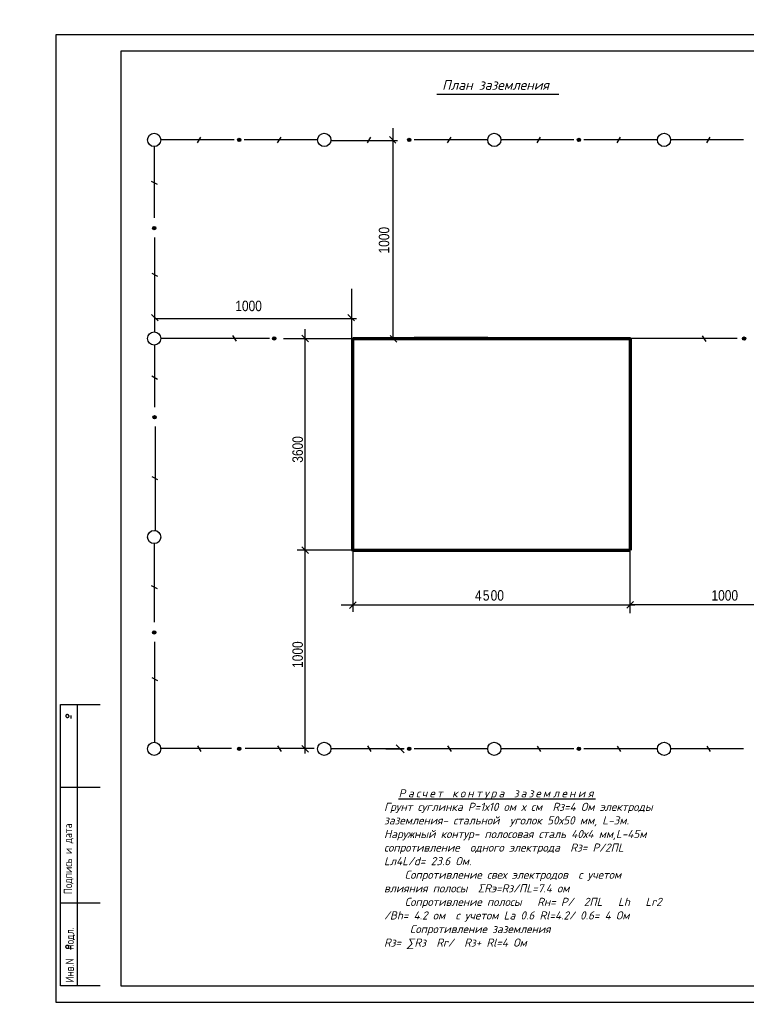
# Model space of a CAD drawing. Header units: millimetres. Extents: x -257011 to 237647566, y 2784933 to 6706507.
# Tile 80 of 256: x 11271652 to 11382280, y 2785498 to 2935367. Entities that reach past the tile are written whole.
import ezdxf
from ezdxf import colors
from ezdxf.entities.mleader import LeaderData, LeaderLine
from ezdxf.lldxf.tags import DXFTag
from ezdxf.math import Vec2, Vec3

# ---------------------------------------------------------------- set-up
doc = ezdxf.new("R2010")
doc.units = ezdxf.units.MM
doc.header["$LTSCALE"] = 1000
for name, color, linetype in [('(002) Рамка', 7, 'Continuous'), ('Размер', 7, 'Continuous'), ('СВЕТ', 251, 'Continuous')]:
    doc.layers.add(name, color=color, linetype=linetype)
doc.layers.add('text', color=1, linetype='Continuous', lineweight=13)
doc.layers.add('Электрика', color=3, linetype='Continuous', lineweight=53)
doc.styles.add('iso', font='isocpeur.TTF')
doc.styles.get("Standard").update_dxf_attribs({"font": 'ARIALN.TTF'})
doc.styles.add('STYLE8', font='romans.shx', dxfattribs={"width": 0.8, "height": 250})
doc.styles.add('WMF-Times New Roman0', font='times.ttf')
doc.styles.add('X_ISO', font='isocpeui.ttf')
tags = doc.linetypes.add('HOT_WATER_SUPPLY', pattern='A,12.7,-5.08,["HW",Standard,S=2.54,R=0,X=-2.54,Y=-1.27],-5.08', length=22.86).pattern_tags.tags
tags[6] = DXFTag(74, 10)

# ---------------------------------------------------------------- blocks, each defined once
blk = doc.blocks.new('dhyjfyuk')
at = {"style": 'WMF-Times New Roman0'}
for s, insert, char_height, width, attachment_point in [('\\pi3453.25486;Samarqand viloyati Toyloq tumani "Хоnсhоrbоg\'" МFY dagi 11-son \\P\\pi1816.32378;maktabni rekonstruksiya qilish. (360 o\'quvchi o\'rinli qo\'shimcha bino \\P\\pi27327.21058;qurish).', (4414694, -1193420), 1400, 60812.6, 4), ('\\pi12888.864;{\\fTimes New Roman|b1|i0|c204|p18;\\C0;MCHJ\\P\\pi2815.884;"PARVIZ  PROEKT  SERVIS"\\P\\pi9383.364;Samarqand sh.\\C256; }', (4448452, -1205594), 1200, 29788.7, 1)]:
    blk.add_mtext(s, dxfattribs=dict(at, insert=insert, char_height=char_height, width=width, attachment_point=attachment_point))
blk = doc.blocks.new('123')
at = {"lineweight": 30, "ltscale": 2}
blk.add_hatch(color=256, dxfattribs=at).paths.add_polyline_path([(1215327, 134490, 1), (1214311, 134490, 1)])
at = {"color": 0, "linetype": 'ByBlock', "lineweight": 30, "ltscale": 0.05}
blk.add_line((1081805, 284685), (1079773, 286717), dxfattribs=at)
at = {"color": 0, "linetype": 'ByBlock', "ltscale": 0.05}
for p, q in [((1008776, 230112), (1006744, 232144)), ((1069071, 230112), (1067039, 232144)), ((1054904, 223725), (1052872, 225757)), ((1080033, 225679), (1082065, 223647)), ((1054904, 158701), (1052872, 160733)), ((1052872, 160733), (1054904, 158701)), ((1069609, 143837), (1067577, 141805)), ((1152675, 141967), (1154707, 143999)), ((1213806, 142560), (1215838, 144592)), ((1052872, 99773), (1054904, 97741))]:
    blk.add_line(p, q, dxfattribs=at)
at = {"ltscale": 5}
blk.add_line((1213923, 148893), (1215720, 147944), dxfattribs=at)
at = {"lineweight": 30, "ltscale": 5}
blk.add_circle((1214819, 134490), 508, dxfattribs=at)
at = {"layer": 'Электрика', "linetype": 'Continuous', "lineweight": 25}
for p, q in [((1080969, 224476), (1080974, 289275)), ((1068233, 224979), (1068233, 240004)), ((1007734, 230919), (1069632, 230919)), ((1053796, 227623), (1053796, 97340)), ((1068546, 160251), (1068575, 140836)), ((1069395, 159739), (1051441, 159739)), ((1153646, 159329), (1153646, 140445)), ((1064974, 142984), (1155210, 142984)), ((1153891, 143088), (1218685, 143088))]:
    blk.add_line(p, q, dxfattribs=at)
for s, p in [('1000', (1079734, 250836)), ('3600', (1053203, 186590)), ('1000', (1053203, 123598))]:
    blk.add_text(s, height=3200.4, rotation=90).set_placement(p)
blk = doc.blocks.new('1324')
blk.add_text('1000', height=3200.4).set_placement((1030223, 233275))

msp = doc.modelspace()

# ---------------------------------------------------------------- hatches: boundary and pattern name
at = {"lineweight": 30, "ltscale": 5}
for points in [[(11305330.639, 2917064.642, -1), (11304826.964, 2917064.642, -1)], [(11331219.035, 2917064.642, -1), (11330715.36, 2917064.642, -1)], [(11357034.333, 2917067.366, -1), (11356530.656, 2917067.366, -1)], [(11310669.592, 2886844.157, 1), (11310165.917, 2886844.157, 1)], [(11382191.437, 2886836.732, 1), (11381687.762, 2886836.732, 1)], [(11305330.639, 2824388.487, 1), (11304826.964, 2824388.487, 1)], [(11331219.035, 2824388.487, 1), (11330715.36, 2824388.487, 1)], [(11357034.333, 2824385.764, 1), (11356530.656, 2824385.764, 1)]]:
    msp.add_hatch(color=256, dxfattribs=at).paths.add_polyline_path(points)
at = {"lineweight": 30, "ltscale": 2}
for points in [[(11292384.973, 2903645.091, 1), (11291881.298, 2903645.091, 1)], [(11292447.704, 2874856.692, 1), (11291944.03, 2874856.692, 1)], [(11292384.973, 2842103.168, 1), (11291881.298, 2842103.168, 1)]]:
    msp.add_hatch(color=256, dxfattribs=at).paths.add_polyline_path(points)

# ---------------------------------------------------------------- linework, layer by layer
at = {"lineweight": 30, "ltscale": 5}
for p, q in [((11304323.291, 2917064.642, 384), (11293141.709, 2917064.642, 384)), ((11298719.49, 2916636.217, 384), (11299249.185, 2917493.062, 384)), ((11317015.894, 2917064.642, 384), (11305834.314, 2917064.642, 384)), ((11310908.42, 2916636.217, 384), (11311438.113, 2917493.062, 384)), ((11342904.29, 2917064.642, 384), (11331722.71, 2917064.642, 384)), ((11336796.816, 2916636.217, 384), (11337326.509, 2917493.062, 384)), ((11356026.983, 2917067.366, 384), (11344845.403, 2917067.366, 384)), ((11350423.182, 2916638.94, 384), (11350952.879, 2917495.785, 384)), ((11368719.586, 2917067.366, 384), (11357538.008, 2917067.366, 384)), ((11362612.112, 2916638.94, 384), (11363141.807, 2917495.785, 384)), ((11381865.499, 2917067.366, 384), (11370683.919, 2917067.366, 384)), ((11376261.698, 2916638.94, 384), (11376791.394, 2917495.785, 384)), ((11291689.01, 2910785.095, 384), (11292579.709, 2910314.557, 384)), ((11291766.423, 2896787.621, 384), (11292657.122, 2896317.082, 384)), ((11309662.242, 2886844.157, 384), (11293141.709, 2886844.157, 384)), ((11304058.443, 2887272.571, 384), (11304588.137, 2886415.732, 384)), ((11380867.333, 2886836.732, 384), (11364335.929, 2886836.732, 384)), ((11375580.288, 2887265.151, 384), (11376109.983, 2886408.313, 384)), ((11291751.744, 2881139.435, 384), (11292642.443, 2880668.896, 384)), ((11291766.423, 2865840.357, 384), (11292657.122, 2865369.818, 384)), ((11291689.01, 2849243.173, 384), (11292579.709, 2848772.635, 384)), ((11298719.49, 2824816.906, 384), (11299249.185, 2823960.056, 384)), ((11310908.42, 2824816.906, 384), (11311438.113, 2823960.056, 384)), ((11330211.687, 2824388.487, 384), (11319030.105, 2824388.487, 384)), ((11324607.886, 2824816.906, 384), (11325137.579, 2823960.056, 384)), ((11342904.29, 2824388.487, 384), (11331722.71, 2824388.487, 384)), ((11356026.983, 2824385.764, 384), (11344845.403, 2824385.764, 384)), ((11350423.182, 2824814.183, 384), (11350952.879, 2823957.332, 384)), ((11368719.586, 2824385.764, 384), (11357538.008, 2824385.764, 384)), ((11362612.112, 2824814.183, 384), (11363141.807, 2823957.332, 384)), ((11381865.499, 2824385.764, 384), (11370683.919, 2824385.764, 384)), ((11376261.698, 2824814.183, 384), (11376791.394, 2823957.332, 384))]:
    msp.add_line(p, q, dxfattribs=at)
at = {"ltscale": 5}
for p, q in [((11324607.886, 2916636.217, 384), (11325137.579, 2917493.062, 384)), ((11291766.423, 2835245.698, 384), (11292657.122, 2834775.16, 384)), ((11336796.816, 2824816.906, 384), (11337326.509, 2823960.056, 384))]:
    msp.add_line(p, q, dxfattribs=at)
at = {"lineweight": 30, "ltscale": 2}
for p, q in [((11292134.361, 2916057.289, 384), (11292134.361, 2905197.149, 384)), ((11292197.092, 2902214.589, 384), (11292197.092, 2887849.549, 384)), ((11292197.092, 2885838.759, 384), (11292197.092, 2876408.757, 384)), ((11292259.827, 2873426.197, 384), (11292259.827, 2857623.176, 384)), ((11292134.361, 2855616.313, 384), (11292134.361, 2843655.227, 384)), ((11292197.092, 2840672.667, 384), (11292197.092, 2825393.873, 384)), ((11327384.727, 2824388.487, 384), (11330085.613, 2824388.487, 384))]:
    msp.add_line(p, q, dxfattribs=at)
at = {"color": 1, "lineweight": 70, "ltscale": 5}
for p, q in [((11322354.847, 2886844.157, 384), (11364663.527, 2886844.157, 384)), ((11322354.847, 2854608.966, 384), (11322354.847, 2886844.157, 384)), ((11342904.29, 2886844.157, 384), (11331722.71, 2886844.157, 384)), ((11364663.527, 2854608.966, 384), (11364663.527, 2886844.157, 384)), ((11322354.847, 2854608.966, 384), (11364663.527, 2854608.966, 384))]:
    msp.add_line(p, q, dxfattribs=at)
at = {"linetype": 'Continuous'}
for p, q in [((11277885.07, 2788295.615, 384), (11277885.07, 2831107.964, 384)), ((11277885.07, 2831107.964, 384), (11283929.168, 2831107.964, 384)), ((11280403.442, 2831107.964, 384), (11280403.442, 2788295.615, 384)), ((11279470.753, 2829004.427, 384), (11279470.753, 2829480.575, 384)), ((11283929.168, 2818516.1, 384), (11277885.07, 2818516.1, 384)), ((11283929.168, 2800887.484, 384), (11277885.07, 2800887.484, 384)), ((11279457.434, 2793864.25, 384), (11279457.434, 2794340.405, 384)), ((11283929.168, 2788295.615, 384), (11277885.07, 2788295.615, 384))]:
    msp.add_line(p, q, dxfattribs=at)
at = {"color": 0, "linetype": 'ByBlock', "lineweight": 30, "ltscale": 0.05}
msp.add_line((11328952.346, 2825018.072, 384), (11330211.532, 2823758.89, 384), dxfattribs=at)
at = {"elevation": 384}
msp.add_lwpolyline([(11277147.405, 2785816.901), (11485359.417, 2785816.901), (11485359.417, 2933052.538), (11277147.405, 2933052.538)], close=True, dxfattribs=at)
at = {"lineweight": 30, "ltscale": 5}
for centre, radius in [((11292134.361, 2917064.642, 384), 1007.35), ((11292134.361, 2917064.642, 384), 1007.35), ((11343912.127, 2917064.642, 384), 1007.35), ((11369750.642, 2917064.642, 384), 1007.35), ((11305078.802, 2917064.642, 384), 251.837), ((11330967.198, 2917064.642, 384), 251.837), ((11356782.496, 2917067.366, 384), 251.837), ((11292133.135, 2903645.091, 384), 251.837), ((11292134.361, 2886844.157, 384), 1007.35), ((11292134.361, 2886844.157, 384), 1007.35), ((11310417.754, 2886844.157, 384), 251.837), ((11381939.6, 2886836.732, 384), 251.837), ((11292195.867, 2874856.692, 384), 251.837), ((11292134.361, 2856623.672, 384), 1007.35), ((11292134.361, 2856623.672, 384), 1007.35), ((11292133.135, 2842103.168, 384), 251.837), ((11292134.361, 2824388.487, 384), 1007.35), ((11292134.361, 2824388.487, 384), 1007.35), ((11318023.242, 2824388.487, 384), 1007.35), ((11343912.127, 2824388.487, 384), 1007.35), ((11369750.642, 2824388.487, 384), 1007.35), ((11305078.802, 2824388.487, 384), 251.837), ((11330967.198, 2824388.487, 384), 251.837), ((11356782.496, 2824385.764, 384), 251.837)]:
    msp.add_circle(centre, radius, dxfattribs=at)
at = {"ltscale": 5}
msp.add_circle((11318023.242, 2917064.642, 384), 1007.35, dxfattribs=at)
at = {"linetype": 'Continuous'}
for centre, radius, start, end in [((11278842.663, 2829402.698, 384), 179.146, 136.54444981, 162.86358992), ((11278871.951, 2829374.957, 384), 219.492, 112.80695799, 136.54444981), ((11278886.098, 2829341.311, 384), 255.991, 91.99329801, 112.80695799), ((11278887.717, 2829294.817, 384), 302.508, 72.8639272, 91.99329801), ((11278887.717, 2829294.817, 384), 302.508, 53.73370696, 72.8639272), ((11278915.233, 2829332.318, 384), 255.991, 32.92127212, 53.73370696), ((11278842.663, 2829402.698, 384), 179.146, 162.86358992, 189.18230319), ((11278882.491, 2829409.136, 384), 219.492, 189.18230319, 212.92127212), ((11278913.13, 2829428.973, 384), 255.991, 212.92127212, 233.73370696), ((11278940.647, 2829466.481, 384), 302.508, 233.73370696, 252.8639272), ((11278940.647, 2829466.481, 384), 302.508, 252.8639272, 271.99329801), ((11278942.264, 2829419.993, 384), 255.991, 271.99329801, 292.80695799), ((11278956.411, 2829386.346, 384), 219.492, 292.80695799, 316.54444981), ((11278985.699, 2829358.6, 384), 179.146, 316.54444981, 342.86358992), ((11278945.871, 2829352.155, 384), 219.492, 9.18230319, 32.92127212), ((11278985.699, 2829358.6, 384), 179.146, 342.86358992, 9.18230319), ((11278829.343, 2794262.527, 384), 179.146, 162.86358992, 189.18230319), ((11278869.173, 2794268.966, 384), 219.492, 189.18230319, 212.92127212), ((11278829.343, 2794262.527, 384), 179.146, 136.54444981, 162.86358992), ((11278899.812, 2794288.809, 384), 255.991, 212.92127212, 233.73370696), ((11278858.631, 2794234.781, 384), 219.492, 112.80695799, 136.54444981), ((11278927.329, 2794326.31, 384), 302.508, 233.73370696, 252.8639272), ((11278872.778, 2794201.134, 384), 255.991, 91.99329801, 112.80695799), ((11278927.329, 2794326.31, 384), 302.508, 252.8639272, 271.99329801), ((11278874.397, 2794154.646, 384), 302.508, 72.8639272, 91.99329801), ((11278928.946, 2794279.822, 384), 255.991, 271.99329801, 292.80695799), ((11278874.397, 2794154.646, 384), 302.508, 53.73370696, 72.8639272), ((11278943.094, 2794246.176, 384), 219.492, 292.80695799, 316.54444981), ((11278901.914, 2794192.148, 384), 255.991, 32.92127212, 53.73370696), ((11278972.382, 2794218.429, 384), 179.146, 316.54444981, 342.86358992), ((11278932.551, 2794211.991, 384), 219.492, 9.18230319, 32.92127212), ((11278972.382, 2794218.429, 384), 179.146, 342.86358992, 9.18230319)]:
    msp.add_arc(centre, radius, start, end, dxfattribs=at)
at = {"layer": 'Размер', "linetype": 'Continuous', "lineweight": 30, "ltscale": 3.333333, "elevation": 384}
msp.add_lwpolyline([(11287062.262, 2788295.615), (11482880.703, 2788295.615), (11482880.703, 2930573.824), (11287062.262, 2930573.824)], close=True, dxfattribs=at)
at = {"layer": 'Электрика', "linetype": 'Continuous', "lineweight": 25}
msp.add_line((11335146.4, 2924033.299, 384), (11353742.248, 2924033.299, 384), dxfattribs=at)
at = {"layer": 'Электрика', "color": 0, "linetype": 'Continuous', "lineweight": 30}
for p, q in [((11319026.671, 2916968.653, 384), (11329153.333, 2916968.653, 384)), ((11311833.987, 2886842.656, 384), (11325703.092, 2886842.656, 384)), ((11303920.286, 2824443.514, 384), (11293060.535, 2824443.514, 384)), ((11316472.515, 2824410.811, 384), (11306003.742, 2824410.811, 384))]:
    msp.add_line(p, q, dxfattribs=at)
at = {"layer": 'Электрика', "color": 1, "lineweight": 60, "ltscale": 2}
msp.add_line((11322357.362, 2854495.04, 384), (11322357.362, 2886674.895, 384), dxfattribs=at)

# ---------------------------------------------------------------- block references
at = {"layer": '(002) Рамка', "lineweight": 50}
for p in [(5681315.107, 4000591.194), (6007548.681, 4000320.148), (6322018.378, 4000320.148), (6322018.378, 4000320.148), (6564355.611, 4000319.908, -4), (6787764.677, 4000341.193, 384)]:
    msp.add_blockref('dhyjfyuk', p, dxfattribs=at)
at = {"lineweight": 53, "xscale": 0.4957428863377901, "yscale": 0.4957428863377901, "zscale": 0.4957428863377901}
for name, p in [('123', (10792644.744, 2775430.468, 384)), ('1324', (10793754.73, 2775361.134, 384))]:
    msp.add_blockref(name, p, dxfattribs=at)

# ---------------------------------------------------------------- texts
at = {"ltscale": 100, "style": 'X_ISO'}
msp.add_text('План заземления ', height=1487.22866, dxfattribs=at).set_placement((11335962.735, 2924689.457, 384))
for s, height, p in [('4', 1586.576, (11340975.481, 2846947.221, 384)), ('5', 1586.576, (11342166.744, 2846947.221, 384)), ('00', 1586.5755, (11343358.008, 2846947.221, 384)), ('1000', 1586.5755, (11376978.376, 2846947.221, 384))]:
    msp.add_text(s, height=height).set_placement(p)
at = {"color": 7, "ltscale": 30, "insert": (10049091.702, 2929588.156, -75415.319), "char_height": 1784.436705, "width": 106220.7207, "attachment_point": 1, "style": 'X_ISO'}
msp.add_mtext('                               ПОЯСНИТЕЛЬНАЯ ЗАПИСКА\\P\\pi4401.50942;    Проект энергоснабжения {\\C256; Samarqand viloyati Toyloq tumani "Хоnсhоrbоg\'" МFY dagi 11-son maktabni rekonstruksiya qilish. (360 o\'quvchi o\'rinli qo\'shimcha bino qurish).\\P\\pi0;}выполнен на основании ТУ САМ ПТЭС за №18238252188 от  01.07.2026 г.       \\P    Установленная мощность Ру=93,4 кВт.\\P    Расчетная мощность Рр=84 кВт.    \\P    По надежности энергоснабжение объект относятся к потребителям II категории.\\P    {\\C256;Точкой подключения основного источника электроснабжения принять ближайшую существующую в./в опору ВЛ-10 кВ фид. "\\C0;233\\C256;", на которой необходимо установить ПМ-10, ВЛ-10 кВ выполнено кабелем АПвПу-3(1х70) мм2 длиной 60 м в траншее в земле до проектного ТП.}\\P    Предусмотрена установка ТП-ГКТП с ТМ-100кВА.\\P    От ТП предусмотрена прокладка кабеля {\\C0;АВВГ} разного сечения в траншее в земле  до щитов объекта.  \\P    {\\C256;\\c0;Для резервного энергоснабжения теплонососа предусмотрена установка ДЭС мощностью 10 кВт. \\P\\C256;   } Наружное освещение территории объекта выполнено LED светильниками на установленными на металлических опорах. Управление наружным освещением предусмотрено комплектно.\\P    Кабели прокладываются в траншее на глубину 0,7 м от планировочной отметки земли в слое песка по 10см в каждую сторону. Все пересечения и сближении кабельных линий с подземными инженерными коммуникациями выполнить согласно норм и в местах пересечения кабель проложить в а/цементных трубах Д=100мм.                                         \\P    Учет электроэнергии предусмотрен электронным активно-реактивным счетчикам ЕХ-518 прямого включения с системой АИИСКУЭ на н./в. щите  проектного ТП, установленного в отдельном запирающемся  шкафу. \\P     Проектом предусмотрен контур заземления проектной  трансформаторной подстанции, всех щитов, ГРЩ и ДЭС. Сопротивление  растеканию тока не должно превышать 4 ома для ТП, всех  щитов, ГРЩ,  ДЭС.\\P  При производстве электромонтажных работ выполнять требования ПУЭ и ПТБ.', dxfattribs=at)
at = {"color": 7, "lineweight": 30, "char_height": 939.4258, "attachment_point": 1}
for s, insert, width in [('\\pi2351.83787;{\\fTimes New Roman|b0|i0|c204|p18;\\C256;Qurilish         \\P\\pi2708.16847;  hajmi\\P\\pi3422.97631;   m³}', (10454675.044, 2905395.586), 8914.89017), ('\\pi2351.83787;{\\fTimes New Roman|b0|i0|c204|p18;\\C256;Qurilish         \\P\\pi2708.16847;  hajmi\\P\\pi3422.97631;   m³}', (10769144.741, 2905395.586), 8914.89017), ('\\pi548.6967;{\\fTimes New Roman|b0|i0|c204|p18;\\C256;Umumiy\\P\\pi602.54266;maydoni \\P\\pi2155.2706;m2}', (10449256.507, 2903419.396), 6013.9701), ('\\pi548.6967;{\\fTimes New Roman|b0|i0|c204|p18;\\C256;Umumiy\\P\\pi602.54266;maydoni \\P\\pi2155.2706;m2}', (10763726.204, 2903419.396), 6013.9701)]:
    msp.add_mtext(s, dxfattribs=dict(at, insert=insert, width=width))
at = {"insert": (11327123.244, 2818238.65, 384), "char_height": 1487.228659, "width": 42944.44403, "attachment_point": 1}
msp.add_mtext('{\\H0.8333x;\\T1.4;    \\fISOCPEUR|b1|i1|c204|p34;\\LРасчет контура заземления\\fISOCPEUR|b0|i1|c204|p34;\\P\\T1;\\lГрунт суглинка Р=1х10 ом х см  Rз=4 Ом электроды заземления- стальной  уголок 50х50 мм, L-3м. Наружный контур- полосовая сталь 40х4 мм,L-45м сопротивление  одного электрода  Rз= Р/2ПL   Lл4L/d= 23.6 Ом.\\P    Сопротивление свех электродов  с учетом влияния полосы  \\fISOCPEUR|b0|i1|c161|p34;Σ\\fISOCPEUR|b0|i1|c204|p34;Rэ=Rз/ПL=7.4 ом \\P    Сопротивление полосы   Rн= Р/  2ПL   Lh   Lr2 /Bh= 4.2 ом  с учетом La 0.6 Rl=4.2/ 0.6= 4 Ом\\P     Сопротивление заземления  \\PRз= ∑Rз  Rr/  Rз+ Rl=4 Ом\\P\\fArial|b0|i1|c204|p34;\\H0.9999x;     \\fMS Shell Dlg|b0|i1|c204|p0;\\H0.85x;\\P\\fTimes New Roman|b0|i1|c204|p18;\\H1.412x;\\P\\L                          }', dxfattribs=at)
at = {"layer": 'text', "color": 7, "linetype": 'HOT_WATER_SUPPLY', "lineweight": 40, "ltscale": 500, "insert": (9988811.88, 2926147.228), "char_height": 1500, "width": 43130.04732, "attachment_point": 1, "style": 'iso'}
msp.add_mtext('\\pi10546;Ведомость рабочих черчежей', dxfattribs=at)
at = {"layer": 'СВЕТ', "style": 'STYLE8', "width": 0.8}
for s, p in [('Подпись и дата', (11279637.901, 2802245.864, 384)), ('Инв.N  подл.', (11279899.769, 2788799.286, 384))]:
    msp.add_text(s, height=1259.18693, rotation=90, dxfattribs=at).set_placement(p)

# ---------------------------------------------------------------- next in the draw order: leaders
at = {"ltscale": 250}
ml = msp.add_multileader_mtext('Standard', dxfattribs=at)
ml.set_content('АВВГ-(4x35) мм2 L=96 на Теплоносос\\Pв ПВХ тр.в траншее в земле. от {\\C0;ТП}', color=256, style='X_ISO')
ml.set_leader_properties()
ml.build(insert=Vec2(0, 0))
ml.multileader.update_dxf_attribs({"text_left_attachment_type": 6, "text_right_attachment_type": 6, "dogleg_length": 0.002, "arrow_head_size": 470.717, "scale": 500})
ctx = ml.context
ctx.base_point, ctx.scale, ctx.char_height, ctx.arrow_head_size, ctx.landing_gap_size, ctx.plane_origin, ctx.plane_x_axis, ctx.plane_y_axis = Vec3(10608578.136, 2963984.565), 500, 784.52892, 470.717, 0, Vec3(10593163.695, 2941475.424), Vec3(0.9999426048, 0.0107138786), Vec3(-0.0107138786, 0.9999426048)
ctx.left_attachment, ctx.right_attachment, ctx.text_align_type = 6, 6, 1
notes = []
notes.append((ctx, [(1, (1, 1, 0), (10608577.509, 2963984.558), (0.9999426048, 0.0107138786), 0.628, [(1, [(10603694.136, 2953153.697)], 0, [])])]))
ctx.mtext.insert, ctx.mtext.text_direction, ctx.mtext.rotation, ctx.mtext.width, ctx.mtext.alignment, ctx.mtext.flow_direction = Vec3(10618177.731, 2965107.365), Vec3(0.9999426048, 0.0107138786), 0.0107140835, 19312.2629, 2, 5
ctx.mtext.has_bg_fill, ctx.mtext.bg_color, ctx.mtext.bg_scale_factor, ctx.mtext.bg_transparency, ctx.mtext.use_window_bg_color = 1, -1023410172, 1.1, 0, 0
for ctx, leaders in notes:
    for number, flags, end, landing, length, lines in leaders:
        leader = LeaderData()
        leader.index, (leader.has_last_leader_line, leader.has_dogleg_vector, leader.attachment_direction) = number, flags
        leader.last_leader_point, leader.dogleg_vector, leader.dogleg_length = Vec3(end), Vec3(landing), length
        for number, points, colour, breaks in lines:
            line = LeaderLine()
            line.index, line.vertices, line.color, line.breaks = number, Vec3.list(points), colors.encode_raw_color(colour), breaks
            leader.lines.append(line)
        ctx.leaders.append(leader)

doc.saveas('drawing.dxf')
